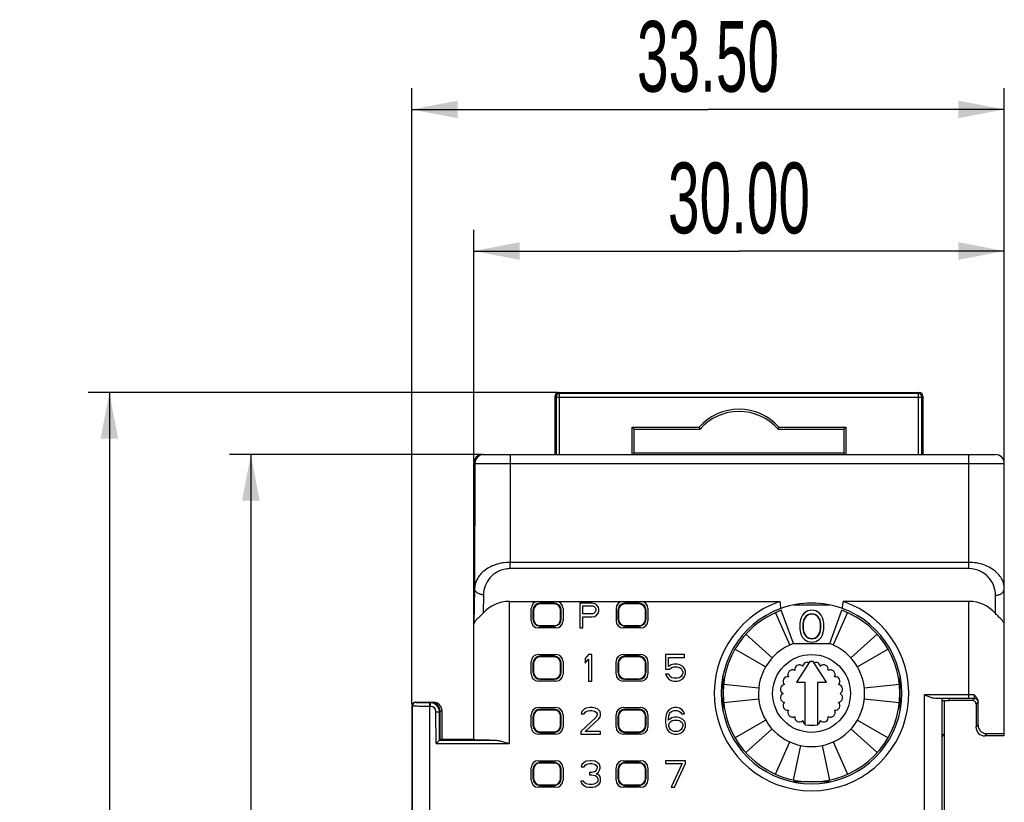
# Model space of a CAD drawing. Header units: millimetres. Extents: x 0 to 420, y 0 to 297.
# Tile 6 of 24: x 82 to 138, y 107 to 151. Entities that reach past the tile are written whole.
import ezdxf

# ---------------------------------------------------------------- set-up
doc = ezdxf.new("R2010")
doc.units = ezdxf.units.MM
doc.header["$LTSCALE"] = 23.1
doc.layers.get('0').update_dxf_attribs({"linetype": 'CONTINUOUS'})
doc.layers.add('000', color=7, linetype='CONTINUOUS')
doc.layers.add('03___PRT_ALL_CURVES', color=7, linetype='CONTINUOUS')
doc.styles.get("Standard").update_dxf_attribs({"font": 'txt', "width": 0.6})
doc.dimstyles.new('DIMSTYLE_1', dxfattribs={"dimtxt": 4, "dimasz": 2.6, "dimexe": 1.2, "dimexo": 0.1, "dimgap": 1, "dimtad": 1, "dimzin": 0, "dimdsep": 46, "dimtxsty": 'Standard', "dimblk": '_FILLED', "dimblk1": '_FILLED', "dimblk2": '_FILLED', "dimcen": 0.09, "dimazin": 0, "dimtp": 0.01, "dimtm": 0.01, "dimtfac": 1, "dimtofl": 0, "dimtmove": 0, "dimatfit": 3, "dimldrblk": '_FILLED', "dimfxl": 1, "dimtolj": 1, "dimtzin": 0, "dimarcsym": 0})

# ---------------------------------------------------------------- blocks, each defined once
blk = doc.blocks.new('_FILLED')
at = {"color": 0, "linetype": 'ByBlock'}
blk.add_solid([(0, 0), (-1, 0.192), (-1, -0.192)], dxfattribs=at)
blk = doc.blocks.new('*D1')
at = {"color": 2, "linetype": 'Continuous', "transparency": 16777216}
for p, q in [((108.467, 126.849), (94.204, 126.849)), ((95.404, 126.849), (95.404, 69.949)), ((95.404, 13.049), (95.404, 69.949)), ((108.467, 13.049), (94.204, 13.049))]:
    blk.add_line(p, q, dxfattribs=at)
at = {"color": 2, "linetype": 'Continuous', "transparency": 16777216, "xscale": 2.6, "yscale": 2.6, "zscale": 2.6}
for p, rotation in [((95.404, 126.849), 90), ((95.404, 13.049), 270)]:
    blk.add_blockref('_FILLED', p, dxfattribs=dict(at, rotation=rotation))
at = {"color": 2, "linetype": 'Continuous', "transparency": 16777216, "insert": (90.404, 69.949), "char_height": 4, "width": 14.4, "attachment_point": 2, "rotation": 90, "line_spacing_factor": 0.9}
blk.add_mtext('113.80', dxfattribs=at)
blk = doc.blocks.new('*D2')
at = {"color": 2, "linetype": 'Continuous', "transparency": 16777216}
for p, q in [((108.004, 126.449), (108.004, 139.551)), ((138.004, 126.449), (138.004, 139.551)), ((108.004, 138.351), (123.004, 138.351)), ((138.004, 138.351), (123.004, 138.351))]:
    blk.add_line(p, q, dxfattribs=at)
at = {"color": 2, "linetype": 'Continuous', "transparency": 16777216, "xscale": 2.6, "yscale": 2.6, "zscale": 2.6, "rotation": 180}
blk.add_blockref('_FILLED', (108.004, 138.351), dxfattribs=at)
at = {"color": 2, "linetype": 'Continuous', "transparency": 16777216, "xscale": 2.6, "yscale": 2.6, "zscale": 2.6}
blk.add_blockref('_FILLED', (138.004, 138.351), dxfattribs=at)
at = {"color": 2, "linetype": 'Continuous', "transparency": 16777216, "insert": (123.004, 143.351), "char_height": 4, "width": 12, "attachment_point": 2, "line_spacing_factor": 0.9}
blk.add_mtext('30.00', dxfattribs=at)
blk = doc.blocks.new('*D5')
at = {"color": 2, "linetype": 'Continuous', "transparency": 16777216}
for p, q in [((112.708, 130.351), (86.204, 130.351)), ((87.404, 130.351), (87.404, 69.949)), ((87.404, 9.548), (87.404, 69.949)), ((112.708, 9.548), (86.204, 9.548))]:
    blk.add_line(p, q, dxfattribs=at)
at = {"color": 2, "linetype": 'Continuous', "transparency": 16777216, "xscale": 2.6, "yscale": 2.6, "zscale": 2.6}
for p, rotation in [((87.404, 130.351), 90), ((87.404, 9.548), 270)]:
    blk.add_blockref('_FILLED', p, dxfattribs=dict(at, rotation=rotation))
at = {"color": 2, "linetype": 'Continuous', "transparency": 16777216, "insert": (82.404, 69.949), "char_height": 4, "width": 14.4, "attachment_point": 2, "rotation": 90, "line_spacing_factor": 0.9}
blk.add_mtext('120.80', dxfattribs=at)
blk = doc.blocks.new('*D7')
at = {"color": 2, "linetype": 'Continuous', "transparency": 16777216}
for p, q in [((104.504, 112.749), (104.504, 147.551)), ((138.004, 126.449), (138.004, 147.551)), ((104.504, 146.351), (121.254, 146.351)), ((138.004, 146.351), (121.254, 146.351))]:
    blk.add_line(p, q, dxfattribs=at)
at = {"color": 2, "linetype": 'Continuous', "transparency": 16777216, "xscale": 2.6, "yscale": 2.6, "zscale": 2.6, "rotation": 180}
blk.add_blockref('_FILLED', (104.504, 146.351), dxfattribs=at)
at = {"color": 2, "linetype": 'Continuous', "transparency": 16777216, "xscale": 2.6, "yscale": 2.6, "zscale": 2.6}
blk.add_blockref('_FILLED', (138.004, 146.351), dxfattribs=at)
at = {"color": 2, "linetype": 'Continuous', "transparency": 16777216, "insert": (121.254, 151.351), "char_height": 4, "width": 12, "attachment_point": 2, "line_spacing_factor": 0.9}
blk.add_mtext('33.50', dxfattribs=at)

msp = doc.modelspace()

# ---------------------------------------------------------------- linework, layer by layer
at = {"color": 7, "linetype": 'Continuous'}
for p, q in [((112.808, 130.351), (112.86, 130.298)), ((112.808, 130.351), (133.201, 130.351)), ((112.86, 126.849), (112.86, 130.298)), ((133.148, 130.298), (112.86, 130.298)), ((133.201, 130.351), (133.148, 130.298)), ((133.148, 126.849), (133.148, 130.298)), ((112.608, 126.849), (112.608, 130.151)), ((112.608, 130.151), (112.66, 130.098)), ((112.66, 130.098), (112.66, 126.849)), ((112.66, 130.098), (133.348, 130.098)), ((133.401, 130.151), (133.348, 130.098)), ((133.348, 126.849), (133.348, 130.098)), ((133.401, 130.151), (133.401, 126.849)), ((116.962, 126.849), (116.962, 128.401)), ((117.081, 128.282), (116.962, 128.401)), ((116.962, 128.401), (120.746, 128.401)), ((117.081, 126.936), (117.081, 128.282)), ((117.081, 128.282), (120.799, 128.282)), ((125.21, 128.282), (128.928, 128.282)), ((125.263, 128.401), (129.046, 128.401)), ((128.928, 128.282), (129.046, 128.401)), ((128.928, 128.282), (128.928, 126.936)), ((129.046, 128.401), (129.046, 126.849)), ((117.081, 126.936), (116.994, 126.849)), ((128.928, 126.936), (117.081, 126.936)), ((128.928, 126.936), (129.014, 126.849)), ((108.504, 126.849), (137.504, 126.849)), ((110.067, 126.849), (110.067, 126.349)), ((136.004, 120.403), (136.004, 126.849)), ((108.004, 110.749), (108.032, 126.35)), ((108.004, 110.749), (108.004, 126.349)), ((108.032, 126.35), (108.067, 126.35)), ((108.067, 126.35), (108.055, 119.283)), ((108.067, 126.35), (110.067, 126.349)), ((110.067, 126.349), (110.057, 120.756)), ((110.067, 126.349), (138.004, 126.349)), ((138.004, 110.949), (138.004, 126.349)), ((110.057, 120.403), (110.057, 120.756)), ((136.004, 120.756), (110.057, 120.756)), ((136.004, 120.403), (110.057, 120.403)), ((108.055, 119.283), (108.016, 117.283)), ((108.555, 118.929), (108.535, 117.892)), ((137.504, 117.872), (137.504, 118.903)), ((110.018, 118.549), (110.004, 110.518)), ((110.018, 118.549), (125.313, 118.549)), ((111.254, 117.449), (111.254, 118.149)), ((111.354, 118.049), (111.354, 117.549)), ((111.389, 118.049), (111.354, 118.049)), ((111.389, 118.049), (111.389, 117.549)), ((111.754, 118.414), (111.754, 118.449)), ((112.554, 118.449), (111.754, 118.449)), ((112.554, 118.414), (111.754, 118.414)), ((112.554, 118.414), (112.554, 118.449)), ((112.919, 117.549), (112.919, 118.049)), ((112.919, 118.049), (112.954, 118.049)), ((112.954, 117.549), (112.954, 118.049)), ((113.054, 118.149), (113.054, 117.449)), ((116.054, 118.149), (116.054, 117.449)), ((116.154, 118.049), (116.154, 117.549)), ((116.189, 118.049), (116.154, 118.049)), ((116.189, 118.049), (116.189, 117.549)), ((116.554, 118.414), (116.554, 118.449)), ((117.354, 118.449), (116.554, 118.449)), ((117.354, 118.414), (116.554, 118.414)), ((117.354, 118.414), (117.354, 118.449)), ((117.719, 117.549), (117.719, 118.049)), ((117.719, 118.049), (117.754, 118.049)), ((117.754, 117.549), (117.754, 118.049)), ((117.854, 118.149), (117.854, 117.449)), ((126.078, 116.168), (125.394, 118.048)), ((126.091, 118.349), (128.118, 118.349)), ((128.13, 116.168), (128.814, 118.048)), ((136.004, 118.549), (128.896, 118.549)), ((136.004, 113.069), (136.004, 118.549)), ((111.389, 117.549), (111.354, 117.549)), ((112.919, 117.549), (112.954, 117.549)), ((116.189, 117.549), (116.154, 117.549)), ((117.719, 117.549), (117.754, 117.549)), ((125.884, 116.09), (125.071, 117.917)), ((129.138, 117.917), (128.325, 116.09)), ((108.005, 110.749), (108.016, 117.283)), ((112.654, 117.049), (111.654, 117.049)), ((111.754, 117.184), (111.754, 117.149)), ((111.754, 117.184), (112.554, 117.184)), ((111.754, 117.149), (112.554, 117.149)), ((112.554, 117.184), (112.554, 117.149)), ((117.454, 117.049), (116.454, 117.049)), ((116.554, 117.184), (116.554, 117.149)), ((116.554, 117.184), (117.354, 117.184)), ((116.554, 117.149), (117.354, 117.149)), ((117.354, 117.184), (117.354, 117.149)), ((123.389, 116.695), (124.875, 115.357)), ((129.334, 115.357), (130.82, 116.695)), ((124.506, 114.849), (122.774, 115.849)), ((126.078, 116.168), (128.13, 116.168)), ((131.434, 115.849), (129.702, 114.849)), ((111.654, 115.549), (112.654, 115.549)), ((111.754, 115.414), (111.754, 115.449)), ((112.554, 115.449), (111.754, 115.449)), ((112.554, 115.414), (111.754, 115.414)), ((112.554, 115.414), (112.554, 115.449)), ((116.454, 115.549), (117.454, 115.549)), ((116.554, 115.414), (116.554, 115.449)), ((117.354, 115.449), (116.554, 115.449)), ((117.354, 115.414), (116.554, 115.414)), ((117.354, 115.414), (117.354, 115.449)), ((111.254, 114.449), (111.254, 115.149)), ((111.354, 115.049), (111.354, 114.549)), ((111.389, 115.049), (111.354, 115.049)), ((111.389, 115.049), (111.389, 114.549)), ((112.919, 114.549), (112.919, 115.049)), ((112.919, 115.049), (112.954, 115.049)), ((112.954, 114.549), (112.954, 115.049)), ((113.054, 115.149), (113.054, 114.449)), ((116.054, 114.449), (116.054, 115.149)), ((116.154, 115.049), (116.154, 114.549)), ((116.189, 115.049), (116.154, 115.049)), ((116.189, 115.049), (116.189, 114.549)), ((117.719, 114.549), (117.719, 115.049)), ((117.719, 115.049), (117.754, 115.049)), ((117.754, 114.549), (117.754, 115.049)), ((117.854, 115.149), (117.854, 114.449)), ((127.004, 115.146), (126.254, 113.984)), ((127.954, 113.984), (127.204, 115.146)), ((111.389, 114.549), (111.354, 114.549)), ((111.754, 114.184), (111.754, 114.149)), ((111.754, 114.184), (112.554, 114.184)), ((111.754, 114.149), (112.554, 114.149)), ((112.554, 114.184), (112.554, 114.149)), ((112.919, 114.549), (112.954, 114.549)), ((116.189, 114.549), (116.154, 114.549)), ((116.554, 114.184), (116.554, 114.149)), ((116.554, 114.184), (117.354, 114.184)), ((116.554, 114.149), (117.354, 114.149)), ((117.354, 114.184), (117.354, 114.149)), ((117.719, 114.549), (117.754, 114.549)), ((122.104, 112.33), (122.104, 114.368)), ((132.104, 114.368), (132.104, 112.33)), ((112.654, 114.049), (111.654, 114.049)), ((117.454, 114.049), (116.454, 114.049)), ((122.132, 113.872), (124.121, 113.663)), ((126.254, 113.984), (126.754, 113.984)), ((126.754, 111.584), (126.754, 113.984)), ((127.454, 111.584), (127.454, 113.984)), ((127.454, 113.984), (127.954, 113.984)), ((130.088, 113.663), (132.077, 113.872)), ((124.121, 113.036), (122.132, 112.827)), ((132.077, 112.827), (130.088, 113.036)), ((133.489, 99.828), (133.489, 113.269)), ((136.004, 113.269), (133.489, 113.269)), ((136.004, 113.069), (134.087, 113.069)), ((134.489, 99.833), (134.489, 113.065)), ((136.297, 113.269), (136.004, 113.269)), ((136.324, 113.069), (136.004, 113.069)), ((136.324, 113.069), (136.204, 112.949)), ((104.504, 112.649), (104.504, 108.77)), ((104.522, 112.631), (104.504, 112.649)), ((104.522, 112.631), (104.522, 100.253)), ((104.722, 112.831), (104.704, 112.849)), ((104.704, 112.849), (105.567, 112.849)), ((105.522, 100.055), (105.522, 112.818)), ((105.567, 112.818), (105.522, 112.818)), ((105.567, 112.618), (105.522, 112.618)), ((105.599, 112.849), (105.567, 112.818)), ((105.567, 112.618), (105.567, 112.818)), ((105.599, 112.849), (105.729, 112.849)), ((111.654, 112.549), (112.654, 112.549)), ((116.454, 112.549), (117.454, 112.549)), ((134.604, 112.924), (134.604, 99.949)), ((136.203, 112.958), (134.863, 112.951)), ((136.524, 112.869), (136.404, 112.749)), ((136.404, 112.749), (136.404, 111.449)), ((136.525, 111.57), (136.525, 112.902)), ((105.867, 112.319), (106.067, 112.32)), ((105.874, 110.518), (105.867, 112.319)), ((106.099, 112.351), (106.067, 112.32)), ((106.073, 110.718), (106.067, 112.32)), ((106.099, 112.361), (106.219, 112.361)), ((106.104, 110.749), (106.099, 112.351)), ((106.224, 110.749), (106.219, 112.361)), ((111.254, 111.449), (111.254, 112.149)), ((111.354, 112.049), (111.354, 111.549)), ((111.389, 112.049), (111.354, 112.049)), ((111.389, 112.049), (111.389, 111.549)), ((111.754, 112.414), (111.754, 112.449)), ((112.554, 112.449), (111.754, 112.449)), ((112.554, 112.414), (111.754, 112.414)), ((112.554, 112.414), (112.554, 112.449)), ((112.919, 111.549), (112.919, 112.049)), ((112.919, 112.049), (112.954, 112.049)), ((112.954, 111.549), (112.954, 112.049)), ((113.054, 112.149), (113.054, 111.449)), ((116.054, 111.449), (116.054, 112.149)), ((116.154, 112.049), (116.154, 111.549)), ((116.189, 112.049), (116.154, 112.049)), ((116.189, 112.049), (116.189, 111.549)), ((116.554, 112.414), (116.554, 112.449)), ((117.354, 112.449), (116.554, 112.449)), ((117.354, 112.414), (116.554, 112.414)), ((117.354, 112.414), (117.354, 112.449)), ((117.719, 111.549), (117.719, 112.049)), ((117.719, 112.049), (117.754, 112.049)), ((117.754, 111.549), (117.754, 112.049)), ((117.854, 112.149), (117.854, 111.449)), ((111.389, 111.549), (111.354, 111.549)), ((112.919, 111.549), (112.954, 111.549)), ((116.189, 111.549), (116.154, 111.549)), ((117.719, 111.549), (117.754, 111.549)), ((122.774, 110.849), (124.506, 111.849)), ((129.702, 111.849), (131.434, 110.849)), ((136.404, 111.449), (136.525, 111.57)), ((112.654, 111.049), (111.654, 111.049)), ((111.754, 111.184), (111.754, 111.149)), ((111.754, 111.184), (112.554, 111.184)), ((111.754, 111.149), (112.554, 111.149)), ((112.554, 111.184), (112.554, 111.149)), ((117.454, 111.049), (116.454, 111.049)), ((116.554, 111.184), (116.554, 111.149)), ((116.554, 111.184), (117.354, 111.184)), ((116.554, 111.149), (117.354, 111.149)), ((117.354, 111.184), (117.354, 111.149)), ((124.875, 111.342), (123.389, 110.004)), ((130.82, 110.004), (129.334, 111.342)), ((136.904, 110.949), (137.024, 111.069)), ((138.004, 110.949), (136.904, 110.949)), ((106.073, 110.718), (105.874, 110.518)), ((105.874, 110.518), (110.004, 110.518)), ((106.104, 110.749), (106.073, 110.718)), ((106.073, 110.718), (109.14, 110.718)), ((108.004, 110.749), (106.104, 110.749)), ((108.004, 110.749), (108.005, 110.749)), ((125.071, 108.781), (125.884, 110.609)), ((126.481, 110.415), (126.065, 108.458)), ((128.144, 108.458), (127.728, 110.415)), ((128.325, 110.609), (129.138, 108.781)), ((111.254, 108.449), (111.254, 109.149)), ((111.654, 109.549), (112.654, 109.549)), ((111.754, 109.414), (111.754, 109.449)), ((112.554, 109.449), (111.754, 109.449)), ((112.554, 109.414), (111.754, 109.414)), ((112.554, 109.414), (112.554, 109.449)), ((113.054, 109.149), (113.054, 108.449)), ((116.054, 108.449), (116.054, 109.149)), ((116.454, 109.549), (117.454, 109.549)), ((116.554, 109.414), (116.554, 109.449)), ((117.354, 109.449), (116.554, 109.449)), ((117.354, 109.414), (116.554, 109.414)), ((117.354, 109.414), (117.354, 109.449)), ((117.854, 109.149), (117.854, 108.449)), ((104.504, 108.77), (104.505, 108.77)), ((104.505, 108.77), (104.505, 102.385)), ((111.354, 109.049), (111.354, 108.549)), ((111.389, 109.049), (111.354, 109.049)), ((111.389, 109.049), (111.389, 108.549)), ((112.919, 108.549), (112.919, 109.049)), ((112.919, 109.049), (112.954, 109.049)), ((112.954, 108.549), (112.954, 109.049)), ((116.154, 109.049), (116.154, 108.549)), ((116.189, 109.049), (116.154, 109.049)), ((116.189, 109.049), (116.189, 108.549)), ((117.719, 108.549), (117.719, 109.049)), ((117.719, 109.049), (117.754, 109.049)), ((117.754, 108.549), (117.754, 109.049)), ((111.389, 108.549), (111.354, 108.549)), ((112.654, 108.049), (111.654, 108.049)), ((111.754, 108.184), (111.754, 108.149)), ((111.754, 108.184), (112.554, 108.184)), ((111.754, 108.149), (112.554, 108.149)), ((112.554, 108.184), (112.554, 108.149)), ((112.919, 108.549), (112.954, 108.549)), ((116.189, 108.549), (116.154, 108.549)), ((117.454, 108.049), (116.454, 108.049)), ((116.554, 108.184), (116.554, 108.149)), ((116.554, 108.184), (117.354, 108.184)), ((116.554, 108.149), (117.354, 108.149)), ((117.354, 108.184), (117.354, 108.149)), ((117.719, 108.549), (117.754, 108.549)), ((128.141, 108.349), (126.068, 108.349))]:
    msp.add_line(p, q, dxfattribs=at)
msp.add_circle((127.104, 113.349), 2.2, dxfattribs=at)
for centre, radius, start, end in [((112.808, 130.151), 0.2, 90.186, 179.814), ((112.808, 130.151), 0.2, 104.9896, 165.0104), ((112.86, 130.098), 0.2, 90.0209, 179.9791), ((112.808, 130.149), 0.201, 90.0938, 104.9885), ((133.148, 130.098), 0.2, 0.0209, 89.9791), ((133.201, 130.151), 0.2, 0.0209, 89.9791), ((112.809, 130.15), 0.201, 165.0115, 179.9062), ((123.004, 126.364), 3.042, 42.0524, 137.9476), ((123.004, 126.364), 2.923, 41.0258, 138.9742), ((134.025, 134.306), 14.533, 203.9712, 204.4845), ((111.984, 134.306), 14.533, 335.5155, 336.0288), ((108.532, 126.349), 0.5, 90.0029, 179.9), ((108.567, 126.349), 0.5, 90.0047, 179.9047), ((137.504, 126.349), 0.5, 0, 90), ((111.754, 118.049), 0.4, 90, 180), ((111.754, 118.049), 0.365, 90, 180), ((112.554, 118.049), 0.4, 0, 90), ((112.554, 118.049), 0.365, 0, 90), ((116.554, 118.049), 0.4, 90, 180), ((116.554, 118.049), 0.365, 90, 180), ((117.354, 118.049), 0.4, 0, 90), ((117.354, 118.049), 0.365, 0, 90), ((127.104, 113.349), 5.5, 109.0113, 70.9887), ((127.104, 113.349), 5.107, 109.965, 70.035), ((127.104, 113.349), 5, 110, 70), ((111.754, 117.549), 0.4, 180, 270), ((111.754, 117.549), 0.365, 180, 270), ((112.554, 117.549), 0.4, 270, 360), ((112.554, 117.549), 0.365, 270, 360), ((116.554, 117.549), 0.4, 180, 270), ((116.554, 117.549), 0.365, 180, 270), ((117.354, 117.549), 0.4, 270, 360), ((117.354, 117.549), 0.365, 270, 360), ((127.104, 113.349), 3, 110, 70), ((111.754, 115.049), 0.4, 90, 180), ((111.754, 115.049), 0.365, 90, 180), ((112.554, 115.049), 0.4, 0, 90), ((112.554, 115.049), 0.365, 0, 90), ((116.554, 115.049), 0.4, 90, 180), ((116.554, 115.049), 0.365, 90, 180), ((117.354, 115.049), 0.4, 0, 90), ((117.354, 115.049), 0.365, 0, 90), ((126.034, 114.42), 0.264, 62.2948, 207.7052), ((126.417, 114.698), 0.264, 44.2948, 189.7052), ((126.868, 114.844), 0.264, 67.8276, 171.7052), ((127.104, 113.349), 1.8, 86.8153, 93.1847), ((127.341, 114.844), 0.264, 8.2948, 112.1724), ((127.792, 114.698), 0.264, 350.2948, 135.7052), ((128.175, 114.42), 0.264, 332.2948, 117.7052), ((111.754, 114.549), 0.4, 180, 270), ((111.754, 114.549), 0.365, 180, 270), ((112.554, 114.549), 0.4, 270, 360), ((112.554, 114.549), 0.365, 270, 360), ((116.554, 114.549), 0.4, 180, 270), ((116.554, 114.549), 0.365, 180, 270), ((117.354, 114.549), 0.4, 270, 360), ((117.354, 114.549), 0.365, 270, 360), ((125.756, 114.036), 0.264, 80.2948, 225.7052), ((128.453, 114.036), 0.264, 314.2948, 99.7052), ((125.609, 113.586), 0.264, 98.2948, 243.7052), ((128.599, 113.586), 0.264, 296.2948, 81.7052), ((125.609, 113.112), 0.264, 116.2948, 261.7052), ((128.599, 113.112), 0.264, 278.2948, 63.7052), ((136.324, 112.869), 0.2, 359.9841, 90.0159), ((104.704, 112.649), 0.2, 90, 180), ((104.722, 112.631), 0.2, 90.0033, 179.9967), ((105.599, 112.349), 0.5, 0.2, 96.7965), ((105.567, 112.318), 0.5, 0.2065, 89.9935), ((105.567, 112.318), 0.3, 0.1967, 90.0033), ((105.729, 112.359), 0.49, 0.1996, 90), ((125.756, 112.662), 0.264, 134.2948, 279.7052), ((128.453, 112.662), 0.264, 260.2948, 45.7052), ((111.754, 112.049), 0.4, 90, 180), ((111.754, 112.049), 0.365, 90, 180), ((112.554, 112.049), 0.4, 0, 90), ((112.554, 112.049), 0.365, 0, 90), ((116.554, 112.049), 0.4, 90, 180), ((116.554, 112.049), 0.365, 90, 180), ((117.354, 112.049), 0.4, 0, 90), ((117.354, 112.049), 0.365, 0, 90), ((126.034, 112.279), 0.264, 152.2948, 297.7052), ((126.417, 112), 0.264, 170.2948, 315.7052), ((127.792, 112), 0.264, 224.2948, 9.7052), ((128.175, 112.279), 0.264, 242.2948, 27.7052), ((111.754, 111.549), 0.4, 180, 270), ((111.754, 111.549), 0.365, 180, 270), ((112.554, 111.549), 0.4, 270, 360), ((112.554, 111.549), 0.365, 270, 360), ((116.554, 111.549), 0.4, 180, 270), ((116.554, 111.549), 0.365, 180, 270), ((117.354, 111.549), 0.4, 270, 360), ((117.354, 111.549), 0.365, 270, 360), ((126.868, 111.854), 0.264, 188.2948, 244.6216), ((127.104, 113.349), 1.8, 258.7877, 281.2123), ((127.341, 111.854), 0.264, 295.3784, 351.7052), ((111.754, 109.049), 0.4, 90, 180), ((111.754, 109.049), 0.365, 90, 180), ((112.554, 109.049), 0.4, 0, 90), ((112.554, 109.049), 0.365, 0, 90), ((116.554, 109.049), 0.4, 90, 180), ((116.554, 109.049), 0.365, 90, 180), ((117.354, 109.049), 0.4, 0, 90), ((117.354, 109.049), 0.365, 0, 90), ((111.754, 108.549), 0.4, 180, 270), ((111.754, 108.549), 0.365, 180, 270), ((112.554, 108.549), 0.4, 270, 360), ((112.554, 108.549), 0.365, 270, 360), ((116.554, 108.549), 0.4, 180, 270), ((116.554, 108.549), 0.365, 180, 270), ((117.354, 108.549), 0.4, 270, 360), ((117.354, 108.549), 0.365, 270, 360)]:
    msp.add_arc(centre, radius, start, end, dxfattribs=at)
for centre, major_axis, ratio, start_param, end_param in [((108.504, 126.349), (0.354, -0.354), 0.999695, 8.639532, 10.210024), ((137.504, 126.349), (-0.354, -0.354), 0.999695, 3.510777, 3.601611), ((137.504, 126.349), (-0.354, -0.354), 0.999695, 3.111436, 3.171759), ((137.504, 126.349), (-0.354, -0.354), 0.999695, 2.68158, 2.772412), ((110.015, 116.549), (1.417, 1.414), 0.998256, 0.785398, 1.620215), ((111.654, 118.149), (0.283, -0.283), 0.999695, 2.356347, 3.926839), ((112.654, 118.149), (0.283, 0.283), 0.999695, -0.785246, 0.785246), ((116.454, 118.149), (0.283, -0.283), 0.999695, 2.356347, 3.926839), ((117.454, 118.149), (0.283, 0.283), 0.999695, -0.785246, 0.785246), ((127.104, 124.52), (0, 11.367), 0.185219, -4.159377, -4.117476), ((127.104, 113.259), (0, 5.192), 0.999848, 5.940643, 6.625728), ((127.104, 124.52), (0, 11.367), 0.185219, -2.165709, -2.123808), ((136.004, 116.549), (2, 0), 1, 0.722734, 1.570796), ((111.654, 117.449), (0.283, 0.283), 0.999695, -3.926839, -2.356347), ((112.654, 117.449), (0.283, -0.283), 0.999695, -0.785246, 0.785246), ((116.454, 117.449), (0.283, 0.283), 0.999695, -3.926839, -2.356347), ((117.454, 117.449), (0.283, -0.283), 0.999695, -0.785246, 0.785246), ((111.654, 115.149), (0.283, -0.283), 0.999695, 2.356347, 3.926839), ((112.654, 115.149), (0.283, 0.283), 0.999695, -0.785246, 0.785246), ((116.454, 115.149), (0.283, -0.283), 0.999695, 2.356347, 3.926839), ((117.454, 115.149), (0.283, 0.283), 0.999695, -0.785246, 0.785246), ((111.654, 114.449), (0.283, 0.283), 0.999695, -3.926839, -2.356347), ((112.654, 114.449), (0.283, -0.283), 0.999695, -0.785246, 0.785246), ((116.454, 114.449), (0.283, 0.283), 0.999695, -3.926839, -2.356347), ((117.454, 114.449), (0.283, -0.283), 0.999695, -0.785246, 0.785246), ((111.654, 112.149), (0.283, -0.283), 0.999695, 2.356347, 3.926839), ((112.654, 112.149), (0.283, 0.283), 0.999695, -0.785246, 0.785246), ((116.454, 112.149), (0.283, -0.283), 0.999695, 2.356347, 3.926839), ((117.454, 112.149), (0.283, 0.283), 0.999695, -0.785246, 0.785246), ((111.654, 111.449), (0.283, 0.283), 0.999695, -3.926839, -2.356347), ((112.654, 111.449), (0.283, -0.283), 0.999695, -0.785246, 0.785246), ((116.454, 111.449), (0.283, 0.283), 0.999695, -3.926839, -2.356347), ((117.454, 111.449), (0.283, -0.283), 0.999695, -0.785246, 0.785246), ((136.904, 111.449), (0.452, 0.215), 0.999812, 2.697404, 4.268173), ((136.004, 111.06), (2, 0), 0.005236, 0, 1.035912), ((110.005, 110.749), (2, 0), 0.017455, -3.12417, -2.017833), ((111.654, 109.149), (0.283, -0.283), 0.999695, 2.356347, 3.926839), ((112.654, 109.149), (0.283, 0.283), 0.999695, -0.785246, 0.785246), ((116.454, 109.149), (0.283, -0.283), 0.999695, 2.356347, 3.926839), ((117.454, 109.149), (0.283, 0.283), 0.999695, -0.785246, 0.785246), ((111.654, 108.449), (0.283, 0.283), 0.999695, -3.926839, -2.356347), ((112.654, 108.449), (0.283, -0.283), 0.999695, -0.785246, 0.785246), ((116.454, 108.449), (0.283, 0.283), 0.999695, -3.926839, -2.356347), ((117.454, 108.449), (0.283, -0.283), 0.999695, -0.785246, 0.785246)]:
    msp.add_ellipse(centre, major_axis=major_axis, ratio=ratio, start_param=start_param, end_param=end_param, dxfattribs=at)
for points, knots in [([(110.057, 120.756), (109.774, 120.756), (109.243, 120.673), (108.585, 120.327), (108.165, 119.843), (108.059, 119.461), (108.055, 119.283)], [0, 0, 0, 0, 0.311525, 0.580516, 0.803744, 1, 1, 1, 1]), ([(110.057, 120.403), (109.94, 120.403), (109.711, 120.376), (109.396, 120.262), (109.129, 120.095), (108.854, 119.832), (108.623, 119.443), (108.558, 119.096), (108.555, 118.929)], [0, 0, 0, 0, 0.150962, 0.294929, 0.429063, 0.554079, 0.783706, 1, 1, 1, 1]), ([(138.004, 119.256), (138.004, 119.436), (137.906, 119.824), (137.488, 120.318), (136.826, 120.671), (136.29, 120.756), (136.004, 120.756)], [0, 0, 0, 0, 0.196477, 0.41936, 0.688195, 1, 1, 1, 1]), ([(137.504, 118.903), (137.504, 119.072), (137.444, 119.424), (137.163, 119.912), (136.671, 120.3), (136.234, 120.403), (136.004, 120.403)], [0, 0, 0, 0, 0.217378, 0.447687, 0.706176, 1, 1, 1, 1]), ([(108.555, 118.929), (108.491, 118.93), (108.366, 118.947), (108.204, 119.022), (108.087, 119.137), (108.055, 119.237), (108.055, 119.283)], [0, 0, 0, 0, 0.287136, 0.554635, 0.790507, 1, 1, 1, 1]), ([(137.504, 118.903), (137.569, 118.903), (137.694, 118.92), (137.857, 118.994), (137.974, 119.109), (138.004, 119.209), (138.004, 119.256)], [0, 0, 0, 0, 0.28797, 0.555344, 0.790533, 1, 1, 1, 1]), ([(108.535, 117.892), (108.47, 117.82), (108.348, 117.698), (108.198, 117.559), (108.107, 117.462), (108.048, 117.387), (108.019, 117.323), (108.016, 117.283)], [0, 0, 0, 0, 0.357609, 0.642423, 0.755856, 0.851132, 1, 1, 1, 1]), ([(138.004, 117.256), (138.004, 117.296), (137.979, 117.36), (137.923, 117.437), (137.834, 117.535), (137.688, 117.676), (137.568, 117.8), (137.504, 117.872)], [0, 0, 0, 0, 0.148279, 0.242727, 0.35551, 0.640299, 1, 1, 1, 1]), ([(134.087, 113.069), (134.039, 113.069), (133.94, 113.088), (133.739, 113.156), (133.59, 113.224), (133.489, 113.269)], [0, 0, 0, 0, 0.226495, 0.474191, 1, 1, 1, 1]), ([(136.297, 113.269), (136.297, 113.243), (136.298, 113.196), (136.303, 113.132), (136.308, 113.094), (136.318, 113.069), (136.324, 113.069)], [0, 0, 0, 0, 0.37976, 0.697799, 0.90888, 1, 1, 1, 1]), ([(136.525, 112.902), (136.525, 112.975), (136.454, 113.117), (136.348, 113.215), (136.297, 113.269)], [0, 0, 0, 0, 0.497469, 1, 1, 1, 1]), ([(105.522, 112.618), (105.458, 112.618), (105.331, 112.618), (105.148, 112.619), (104.978, 112.62), (104.83, 112.622), (104.721, 112.623), (104.648, 112.625), (104.606, 112.626), (104.572, 112.627), (104.547, 112.628), (104.532, 112.63), (104.524, 112.63), (104.522, 112.631)], [0, 0, 0, 0, 0.193085, 0.378848, 0.550309, 0.701044, 0.825417, 0.876222, 0.918783, 0.952704, 0.977672, 0.993466, 1, 1, 1, 1]), ([(105.522, 112.818), (105.47, 112.818), (105.369, 112.818), (105.223, 112.819), (105.087, 112.82), (104.968, 112.821), (104.881, 112.823), (104.823, 112.825), (104.789, 112.826), (104.762, 112.827), (104.742, 112.828), (104.73, 112.83), (104.723, 112.83), (104.722, 112.831)], [0, 0, 0, 0, 0.193056, 0.37879, 0.550225, 0.700938, 0.825295, 0.876097, 0.918658, 0.952585, 0.977567, 0.993389, 1, 1, 1, 1]), ([(105.54, 112.846), (105.538, 112.846), (105.524, 112.849), (105.509, 112.849), (105.496, 112.849)], [0, 0, 0, 0, 0.109351, 1, 1, 1, 1]), ([(136.404, 112.749), (136.403, 112.777), (136.393, 112.832), (136.328, 112.923), (136.243, 112.952), (136.189, 112.957)], [0, 0, 0, 0, 0.251848, 0.503085, 1, 1, 1, 1]), ([(136.525, 112.902), (136.525, 112.897), (136.525, 112.889), (136.525, 112.879), (136.524, 112.873), (136.525, 112.869), (136.524, 112.869)], [0, 0, 0, 0, 0.429648, 0.741147, 0.931692, 1, 1, 1, 1]), ([(136.525, 111.57), (136.525, 111.502), (136.553, 111.365), (136.671, 111.198), (136.837, 111.093), (136.963, 111.069), (137.024, 111.069)], [0, 0, 0, 0, 0.261547, 0.519088, 0.766862, 1, 1, 1, 1]), ([(109.14, 110.718), (109.211, 110.717), (109.355, 110.699), (109.644, 110.632), (109.859, 110.564), (110.004, 110.518)], [0, 0, 0, 0, 0.238798, 0.487455, 1, 1, 1, 1])]:
    msp.add_open_spline(points, degree=3, knots=knots, dxfattribs=at)
at = {"layer": '000', "color": 7, "linetype": 'Continuous'}
for p, q in [((114.004, 118.449), (114.004, 117.049)), ((114.704, 118.449), (114.004, 118.449)), ((114.179, 117.853), (114.179, 118.3)), ((114.179, 118.3), (114.734, 118.3)), ((114.85, 118.419), (114.704, 118.449)), ((114.734, 118.3), (114.821, 118.27)), ((114.821, 118.27), (114.879, 118.211)), ((114.967, 118.33), (114.85, 118.419)), ((114.879, 118.211), (114.909, 118.122)), ((114.909, 118.032), (114.879, 117.943)), ((114.909, 118.122), (114.909, 118.032)), ((115.054, 118.211), (114.967, 118.33)), ((115.084, 118.122), (115.054, 118.211)), ((115.084, 118.002), (115.084, 118.122)), ((127.119, 118.049), (126.894, 118.011)), ((127.344, 118.011), (127.119, 118.049)), ((114.734, 117.853), (114.179, 117.853)), ((114.179, 117.049), (114.179, 117.675)), ((114.179, 117.675), (114.704, 117.675)), ((114.704, 117.675), (114.85, 117.705)), ((114.821, 117.883), (114.734, 117.853)), ((114.879, 117.943), (114.821, 117.883)), ((114.85, 117.705), (114.967, 117.794)), ((114.967, 117.794), (115.054, 117.913)), ((115.054, 117.913), (115.084, 118.002)), ((126.482, 117.513), (126.444, 117.322)), ((126.519, 117.628), (126.482, 117.513)), ((126.594, 117.781), (126.519, 117.628)), ((126.707, 117.896), (126.594, 117.781)), ((126.632, 117.283), (126.669, 117.513)), ((126.669, 117.513), (126.819, 117.743)), ((126.894, 118.011), (126.707, 117.896)), ((126.819, 117.743), (126.932, 117.819)), ((126.932, 117.819), (127.119, 117.858)), ((127.119, 117.858), (127.307, 117.819)), ((127.307, 117.819), (127.419, 117.743)), ((127.532, 117.896), (127.344, 118.011)), ((127.419, 117.743), (127.569, 117.513)), ((127.644, 117.781), (127.532, 117.896)), ((127.569, 117.513), (127.607, 117.283)), ((127.719, 117.628), (127.644, 117.781)), ((127.757, 117.513), (127.719, 117.628)), ((127.794, 117.322), (127.757, 117.513)), ((114.004, 117.049), (114.179, 117.049)), ((126.444, 117.322), (126.444, 116.977)), ((126.444, 116.977), (126.482, 116.785)), ((126.632, 117.015), (126.632, 117.283)), ((126.669, 116.785), (126.632, 117.015)), ((127.607, 117.015), (127.569, 116.785)), ((127.607, 117.283), (127.607, 117.015)), ((127.757, 116.785), (127.794, 116.977)), ((127.794, 116.977), (127.794, 117.322)), ((126.482, 116.785), (126.519, 116.67)), ((126.519, 116.67), (126.594, 116.517)), ((126.594, 116.517), (126.707, 116.402)), ((126.819, 116.556), (126.669, 116.785)), ((126.707, 116.402), (126.894, 116.287)), ((126.932, 116.479), (126.819, 116.556)), ((127.119, 116.441), (126.932, 116.479)), ((127.307, 116.479), (127.119, 116.441)), ((127.419, 116.556), (127.307, 116.479)), ((127.344, 116.287), (127.532, 116.402)), ((127.569, 116.785), (127.419, 116.556)), ((127.532, 116.402), (127.644, 116.517)), ((127.644, 116.517), (127.719, 116.67)), ((127.719, 116.67), (127.757, 116.785)), ((126.894, 116.287), (127.119, 116.249)), ((127.119, 116.249), (127.344, 116.287)), ((114.492, 115.549), (114.304, 115.326)), ((114.304, 115.326), (114.304, 115.07)), ((114.304, 115.07), (114.492, 115.294)), ((114.679, 115.549), (114.492, 115.549)), ((114.492, 115.294), (114.492, 114.049)), ((114.679, 114.049), (114.679, 115.549)), ((118.854, 115.549), (118.854, 114.719)), ((119.917, 115.549), (118.854, 115.549)), ((119.011, 114.879), (119.011, 115.39)), ((119.011, 115.39), (119.917, 115.39)), ((119.917, 115.39), (119.917, 115.549)), ((118.854, 114.719), (119.073, 114.719)), ((119.167, 114.975), (119.011, 114.879)), ((119.073, 114.719), (119.198, 114.815)), ((119.323, 115.007), (119.167, 114.975)), ((119.198, 114.815), (119.323, 114.847)), ((119.511, 115.007), (119.323, 115.007)), ((119.323, 114.847), (119.511, 114.847)), ((119.667, 114.975), (119.511, 115.007)), ((119.511, 114.847), (119.636, 114.815)), ((119.636, 114.815), (119.729, 114.751)), ((119.823, 114.879), (119.667, 114.975)), ((119.729, 114.751), (119.792, 114.656)), ((119.917, 114.751), (119.823, 114.879)), ((119.979, 114.592), (119.917, 114.751)), ((118.854, 114.432), (118.917, 114.305)), ((119.042, 114.432), (118.854, 114.432)), ((118.917, 114.305), (119.011, 114.177)), ((119.011, 114.177), (119.167, 114.081)), ((119.104, 114.305), (119.042, 114.432)), ((119.198, 114.241), (119.104, 114.305)), ((119.323, 114.209), (119.198, 114.241)), ((119.511, 114.209), (119.323, 114.209)), ((119.636, 114.241), (119.511, 114.209)), ((119.729, 114.305), (119.636, 114.241)), ((119.667, 114.081), (119.823, 114.177)), ((119.792, 114.4), (119.729, 114.305)), ((119.792, 114.656), (119.823, 114.56)), ((119.823, 114.496), (119.792, 114.4)), ((119.823, 114.56), (119.823, 114.496)), ((119.823, 114.177), (119.917, 114.305)), ((119.917, 114.305), (119.979, 114.464)), ((119.979, 114.464), (119.979, 114.592)), ((114.492, 114.049), (114.679, 114.049)), ((119.167, 114.081), (119.323, 114.049)), ((119.323, 114.049), (119.511, 114.049)), ((119.511, 114.049), (119.667, 114.081)), ((134.863, 113.069), (134.863, 112.924)), ((114.367, 112.517), (114.242, 112.453)), ((114.586, 112.549), (114.367, 112.517)), ((114.711, 112.549), (114.586, 112.549)), ((114.898, 112.517), (114.711, 112.549)), ((115.023, 112.453), (114.898, 112.517)), ((119.198, 112.517), (119.042, 112.422)), ((119.354, 112.549), (119.198, 112.517)), ((119.479, 112.549), (119.354, 112.549)), ((119.636, 112.517), (119.479, 112.549)), ((119.792, 112.422), (119.636, 112.517)), ((134.863, 112.924), (134.489, 112.924)), ((114.929, 112.007), (114.054, 111.209)), ((114.117, 112.326), (114.086, 112.198)), ((114.086, 112.198), (114.242, 112.198)), ((114.242, 112.453), (114.117, 112.326)), ((114.242, 112.198), (114.304, 112.294)), ((114.304, 112.294), (114.398, 112.358)), ((114.304, 111.209), (115.086, 111.911)), ((114.398, 112.358), (114.554, 112.39)), ((114.554, 112.39), (114.679, 112.39)), ((114.679, 112.39), (114.836, 112.358)), ((114.836, 112.358), (114.929, 112.294)), ((114.929, 112.294), (114.992, 112.198)), ((114.992, 112.134), (114.929, 112.007)), ((114.992, 112.198), (114.992, 112.134)), ((115.148, 112.326), (115.023, 112.453)), ((115.086, 111.911), (115.148, 112.007)), ((115.179, 112.198), (115.148, 112.326)), ((115.148, 112.007), (115.179, 112.134)), ((115.179, 112.134), (115.179, 112.198)), ((118.886, 112.134), (118.854, 111.911)), ((118.854, 111.911), (118.854, 111.687)), ((118.948, 112.294), (118.886, 112.134)), ((119.042, 112.422), (118.948, 112.294)), ((119.011, 111.911), (119.042, 112.102)), ((119.198, 111.975), (119.011, 111.847)), ((119.011, 111.847), (119.011, 111.911)), ((119.042, 112.102), (119.073, 112.198)), ((119.073, 112.198), (119.136, 112.294)), ((119.136, 112.294), (119.229, 112.358)), ((119.354, 112.007), (119.198, 111.975)), ((119.229, 112.358), (119.323, 112.39)), ((119.323, 112.39), (119.511, 112.39)), ((119.511, 112.007), (119.354, 112.007)), ((119.511, 112.39), (119.604, 112.358)), ((119.667, 111.975), (119.511, 112.007)), ((119.604, 112.358), (119.698, 112.294)), ((119.823, 111.879), (119.667, 111.975)), ((119.698, 112.294), (119.761, 112.198)), ((119.761, 112.198), (119.917, 112.198)), ((119.886, 112.294), (119.792, 112.422)), ((119.917, 112.198), (119.886, 112.294)), ((118.854, 111.687), (118.886, 111.464)), ((118.886, 111.464), (118.948, 111.305)), ((119.042, 111.592), (119.073, 111.687)), ((119.042, 111.496), (119.042, 111.592)), ((119.073, 111.4), (119.042, 111.496)), ((119.073, 111.687), (119.136, 111.751)), ((119.136, 111.305), (119.073, 111.4)), ((119.136, 111.751), (119.229, 111.815)), ((119.229, 111.815), (119.323, 111.847)), ((119.323, 111.847), (119.542, 111.847)), ((119.542, 111.847), (119.636, 111.815)), ((119.636, 111.815), (119.729, 111.751)), ((119.729, 111.751), (119.792, 111.687)), ((119.792, 111.4), (119.729, 111.305)), ((119.792, 111.687), (119.823, 111.592)), ((119.823, 111.496), (119.792, 111.4)), ((119.917, 111.783), (119.823, 111.879)), ((119.823, 111.592), (119.823, 111.496)), ((119.979, 111.624), (119.917, 111.783)), ((119.917, 111.305), (119.979, 111.464)), ((119.979, 111.464), (119.979, 111.624)), ((114.054, 111.209), (114.054, 111.049)), ((114.054, 111.049), (115.179, 111.049)), ((115.179, 111.209), (114.304, 111.209)), ((115.179, 111.049), (115.179, 111.209)), ((118.948, 111.305), (119.042, 111.177)), ((119.042, 111.177), (119.198, 111.081)), ((119.229, 111.241), (119.136, 111.305)), ((119.198, 111.081), (119.354, 111.049)), ((119.323, 111.209), (119.229, 111.241)), ((119.542, 111.209), (119.323, 111.209)), ((119.354, 111.049), (119.511, 111.049)), ((119.511, 111.049), (119.667, 111.081)), ((119.636, 111.241), (119.542, 111.209)), ((119.729, 111.305), (119.636, 111.241)), ((119.667, 111.081), (119.823, 111.177)), ((119.823, 111.177), (119.917, 111.305)), ((134.489, 111.048), (134.541, 111.027)), ((134.541, 111.027), (134.489, 110.901)), ((114.117, 109.326), (114.086, 109.198)), ((114.086, 109.198), (114.242, 109.198)), ((114.242, 109.453), (114.117, 109.326)), ((114.367, 109.517), (114.242, 109.453)), ((114.242, 109.198), (114.304, 109.294)), ((114.304, 109.294), (114.398, 109.358)), ((114.586, 109.549), (114.367, 109.517)), ((114.398, 109.358), (114.554, 109.39)), ((114.554, 109.39), (114.679, 109.39)), ((114.648, 109.549), (114.586, 109.549)), ((114.867, 109.517), (114.648, 109.549)), ((114.679, 109.39), (114.836, 109.358)), ((114.836, 109.358), (114.929, 109.294)), ((114.992, 109.453), (114.867, 109.517)), ((114.929, 109.294), (114.992, 109.198)), ((114.992, 109.134), (114.929, 109.007)), ((115.117, 109.326), (114.992, 109.453)), ((114.992, 109.198), (114.992, 109.134)), ((115.148, 109.198), (115.117, 109.326)), ((115.117, 109.007), (115.148, 109.134)), ((115.148, 109.134), (115.148, 109.198)), ((118.854, 109.549), (118.854, 109.39)), ((119.979, 109.549), (118.854, 109.549)), ((118.854, 109.39), (119.792, 109.39)), ((119.792, 109.39), (119.167, 108.049)), ((119.354, 108.049), (119.979, 109.39)), ((119.979, 109.39), (119.979, 109.549)), ((114.554, 108.879), (114.554, 108.751)), ((114.679, 108.879), (114.554, 108.879)), ((114.554, 108.751), (114.679, 108.751)), ((114.867, 108.943), (114.679, 108.879)), ((114.679, 108.751), (114.867, 108.719)), ((114.929, 109.007), (114.867, 108.943)), ((114.867, 108.719), (114.961, 108.656)), ((114.929, 108.815), (115.054, 108.911)), ((115.086, 108.751), (114.929, 108.815)), ((114.961, 108.656), (115.023, 108.528)), ((115.054, 108.911), (115.117, 109.007)), ((115.148, 108.656), (115.086, 108.751)), ((115.179, 108.528), (115.148, 108.656)), ((114.054, 108.4), (114.086, 108.305)), ((114.211, 108.4), (114.054, 108.4)), ((114.086, 108.305), (114.148, 108.209)), ((114.148, 108.209), (114.242, 108.145)), ((114.242, 108.336), (114.211, 108.4)), ((114.304, 108.273), (114.242, 108.336)), ((114.242, 108.145), (114.367, 108.081)), ((114.367, 108.241), (114.304, 108.273)), ((114.523, 108.209), (114.367, 108.241)), ((114.367, 108.081), (114.492, 108.049)), ((114.492, 108.049), (114.742, 108.049)), ((114.711, 108.209), (114.523, 108.209)), ((114.867, 108.241), (114.711, 108.209)), ((114.742, 108.049), (114.867, 108.081)), ((114.929, 108.273), (114.867, 108.241)), ((114.867, 108.081), (114.992, 108.145)), ((114.992, 108.336), (114.929, 108.273)), ((115.023, 108.4), (114.992, 108.336)), ((114.992, 108.145), (115.086, 108.209)), ((115.023, 108.528), (115.023, 108.4)), ((115.086, 108.209), (115.148, 108.305)), ((115.148, 108.305), (115.179, 108.4)), ((115.179, 108.4), (115.179, 108.528)), ((119.167, 108.049), (119.354, 108.049))]:
    msp.add_line(p, q, dxfattribs=at)
at = {"layer": '03___PRT_ALL_CURVES', "color": 4, "linetype": 'Continuous'}
for p, q in [((127.119, 118.049), (126.894, 118.011)), ((127.344, 118.011), (127.119, 118.049)), ((127.914, 118.385), (127.914, 118.349)), ((126.482, 117.513), (126.444, 117.322)), ((126.519, 117.628), (126.482, 117.513)), ((126.594, 117.781), (126.519, 117.628)), ((126.707, 117.896), (126.594, 117.781)), ((126.669, 117.513), (126.632, 117.283)), ((126.819, 117.743), (126.669, 117.513)), ((126.894, 118.011), (126.707, 117.896)), ((126.932, 117.819), (126.819, 117.743)), ((127.119, 117.858), (126.932, 117.819)), ((127.307, 117.819), (127.119, 117.858)), ((127.419, 117.743), (127.307, 117.819)), ((127.532, 117.896), (127.344, 118.011)), ((127.569, 117.513), (127.419, 117.743)), ((127.644, 117.781), (127.532, 117.896)), ((127.607, 117.283), (127.569, 117.513)), ((127.719, 117.628), (127.644, 117.781)), ((127.757, 117.513), (127.719, 117.628)), ((127.794, 117.322), (127.757, 117.513)), ((126.444, 117.322), (126.444, 116.977)), ((126.444, 116.977), (126.482, 116.785)), ((126.632, 117.283), (126.632, 117.015)), ((126.632, 117.015), (126.669, 116.785)), ((127.569, 116.785), (127.607, 117.015)), ((127.607, 117.015), (127.607, 117.283)), ((127.757, 116.785), (127.794, 116.977)), ((127.794, 116.977), (127.794, 117.322)), ((126.482, 116.785), (126.519, 116.67)), ((126.519, 116.67), (126.594, 116.517)), ((126.594, 116.517), (126.707, 116.402)), ((126.669, 116.785), (126.819, 116.556)), ((126.707, 116.402), (126.894, 116.287)), ((126.819, 116.556), (126.932, 116.479)), ((126.932, 116.479), (127.119, 116.441)), ((127.119, 116.441), (127.307, 116.479)), ((127.307, 116.479), (127.419, 116.556)), ((127.344, 116.287), (127.532, 116.402)), ((127.419, 116.556), (127.569, 116.785)), ((127.532, 116.402), (127.644, 116.517)), ((127.644, 116.517), (127.719, 116.67)), ((127.719, 116.67), (127.757, 116.785)), ((126.894, 116.287), (127.119, 116.249)), ((127.119, 116.249), (127.344, 116.287)), ((134.863, 113.069), (134.863, 112.924)), ((134.863, 112.924), (134.489, 112.924)), ((134.541, 111.027), (134.489, 111.048)), ((134.489, 110.901), (134.541, 111.027))]:
    msp.add_line(p, q, dxfattribs=at)

# ---------------------------------------------------------------- dimensions: what is measured, and where the dimension line sits
at = {"color": 2, "linetype": 'Continuous'}
for base, p1, p2, angle, picture, middle in [((104.504, 146.351), (138.004, 126.349), (104.504, 112.649), 180, '*D7', (121.254, 146.351)), ((108.004, 138.351), (138.004, 126.349), (108.004, 126.349), 180, '*D2', (123.004, 138.351)), ((87.404, 9.548), (112.808, 130.351), (112.808, 9.548), 270, '*D5', (87.404, 70.249)), ((95.404, 13.049), (108.567, 126.849), (108.567, 13.049), 270, '*D1', (95.404, 70.249))]:
    dim = msp.add_linear_dim(base=base, p1=p1, p2=p2, angle=angle, dimstyle='DIMSTYLE_1', dxfattribs=at)
    dim.commit()
    dim.dimension.update_dxf_attribs({"geometry": picture, "text_midpoint": middle, "dimtype": 160})

doc.saveas('drawing.dxf')
